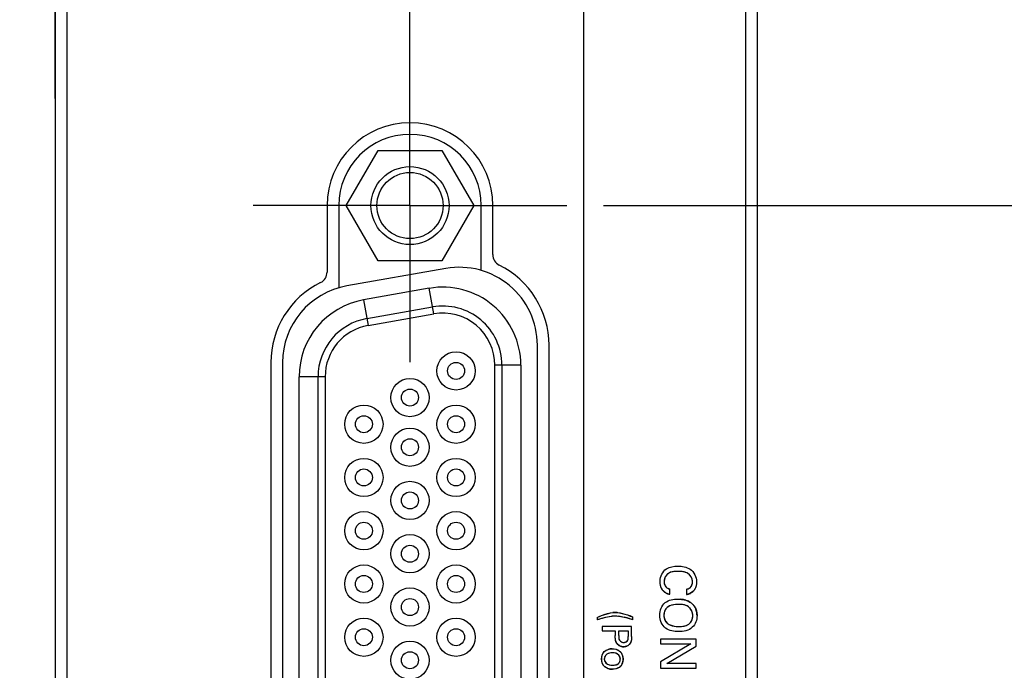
# Model space of a CAD drawing. Header units: inches. Extents: x 0 to 34, y 0 to 22.
# Tile 20 of 53: x 7.7 to 9.4, y 10.8 to 11.9. Entities that reach past the tile are written whole.
import ezdxf

# ---------------------------------------------------------------- set-up
doc = ezdxf.new("R2010")
doc.units = ezdxf.units.IN
doc.header["$LTSCALE"] = 1.87
doc.header["$MEASUREMENT"] = 0
doc.linetypes.add('CENTER', pattern=[0.6, 0.375, -0.075, 0.075, -0.075])
doc.layers.get('0').update_dxf_attribs({"linetype": 'CONTINUOUS'})
doc.layers.add('02___PRT_ALL_AXES', color=7, linetype='CONTINUOUS')
doc.layers.add('DIMENSIONS', color=7, linetype='CONTINUOUS')
doc.styles.get("Standard").update_dxf_attribs({"font": 'txt', "width": 0.8})
doc.dimstyles.new('DIMSTYLE_1', dxfattribs={"dimtxt": 0.125, "dimasz": 0.18, "dimexe": 0.125, "dimexo": 0.0625, "dimgap": 0.0625, "dimtad": 0, "dimtih": 1, "dimtoh": 1, "dimdsep": 46, "dimtxsty": 'STANDARD', "dimblk": '_FILLED', "dimblk1": '_FILLED', "dimblk2": '_FILLED', "dimcen": 0.09, "dimadec": 0, "dimazin": 0, "dimtp": 0.001, "dimtm": 0.001, "dimtfac": 1, "dimtofl": 0, "dimtmove": 0, "dimatfit": 3, "dimldrblk": '_FILLED', "dimfxl": 1, "dimtolj": 1, "dimarcsym": 0})

# ---------------------------------------------------------------- blocks, each defined once
blk = doc.blocks.new('_FILLED')
at = {"color": 0, "linetype": 'BYBLOCK'}
blk.add_solid([(0, 0), (-1, 0.1736), (-1, -0.1736)], dxfattribs=at)
blk = doc.blocks.new('*D2')
at = {"layer": 'DIMENSIONS', "color": 2, "linetype": 'CONTINUOUS'}
for p, q in [((8.6747, 11.5573), (9.8099, 11.5573)), ((9.6849, 11.5573), (9.6849, 10.7563)), ((9.6849, 9.7053), (9.6849, 10.5063)), ((8.6551, 9.7053), (9.8099, 9.7053))]:
    blk.add_line(p, q, dxfattribs=at)
at = {"layer": 'DIMENSIONS', "color": 2, "linetype": 'CONTINUOUS', "xscale": 0.18, "yscale": 0.18, "zscale": 0.18}
for p, rotation in [((9.6849, 11.5573), 90), ((9.6849, 9.7053), 270)]:
    blk.add_blockref('_FILLED', p, dxfattribs=dict(at, rotation=rotation))
at = {"layer": 'DIMENSIONS', "color": 2, "linetype": 'CONTINUOUS', "insert": (9.6849, 10.6938), "char_height": 0.125, "width": 1.325, "attachment_point": 2, "line_spacing_factor": 0.9}
blk.add_mtext('47.04{\\Ftxt.shx;\\W1.000000;\\H0.125000; }[1.852]', dxfattribs=at)
blk = doc.blocks.new('*D4')
at = {"layer": 'DIMENSIONS', "color": 2, "linetype": 'CONTINUOUS'}
for p, q in [((8.9974, 12.6973), (9.8099, 12.6973)), ((9.6849, 12.6973), (9.6849, 12.2523)), ((9.6849, 11.5573), (9.6849, 12.0023)), ((8.6747, 11.5573), (9.8099, 11.5573))]:
    blk.add_line(p, q, dxfattribs=at)
at = {"layer": 'DIMENSIONS', "color": 2, "linetype": 'CONTINUOUS', "xscale": 0.18, "yscale": 0.18, "zscale": 0.18}
for p, rotation in [((9.6849, 12.6973), 90), ((9.6849, 11.5573), 270)]:
    blk.add_blockref('_FILLED', p, dxfattribs=dict(at, rotation=rotation))
at = {"layer": 'DIMENSIONS', "color": 2, "linetype": 'CONTINUOUS', "insert": (9.6849, 12.1898), "char_height": 0.125, "width": 1.325, "attachment_point": 2, "line_spacing_factor": 0.9}
blk.add_mtext('28.96{\\Ftxt.shx;\\W1.000000;\\H0.125000; }[1.140]', dxfattribs=at)
blk = doc.blocks.new('*D6')
at = {"layer": 'DIMENSIONS', "color": 2, "linetype": 'CONTINUOUS'}
for p, q in [((8.3471, 11.7387), (8.3471, 13.5723)), ((8.9349, 11.7387), (8.9349, 13.5723)), ((8.3471, 13.4473), (7.9871, 13.4473)), ((8.9349, 13.4473), (9.3325, 13.4473))]:
    blk.add_line(p, q, dxfattribs=at)
at = {"layer": 'DIMENSIONS', "color": 2, "linetype": 'CONTINUOUS', "xscale": 0.18, "yscale": 0.18, "zscale": 0.18}
blk.add_blockref('_FILLED', (8.3471, 13.4473), dxfattribs=at)
at = {"layer": 'DIMENSIONS', "color": 2, "linetype": 'CONTINUOUS', "xscale": 0.18, "yscale": 0.18, "zscale": 0.18, "rotation": 180}
blk.add_blockref('_FILLED', (8.9349, 13.4473), dxfattribs=at)
at = {"layer": 'DIMENSIONS', "color": 2, "linetype": 'CONTINUOUS', "insert": (9.395, 13.5098), "char_height": 0.125, "width": 1.225, "attachment_point": 1, "line_spacing_factor": 0.9}
blk.add_mtext('14.93{\\Ftxt.shx;\\W1.000000;\\H0.125000; }[.588]', dxfattribs=at)
blk = doc.blocks.new('*D7')
at = {"layer": 'DIMENSIONS', "color": 2, "linetype": 'CONTINUOUS'}
for p, q in [((7.7467, 11.7387), (7.7467, 14.3223)), ((8.3471, 11.7375), (8.3471, 14.3223)), ((7.7467, 14.1973), (7.3794, 14.1973)), ((8.3471, 14.1973), (8.7071, 14.1973))]:
    blk.add_line(p, q, dxfattribs=at)
at = {"layer": 'DIMENSIONS', "color": 2, "linetype": 'CONTINUOUS', "xscale": 0.18, "yscale": 0.18, "zscale": 0.18}
blk.add_blockref('_FILLED', (7.7467, 14.1973), dxfattribs=at)
at = {"layer": 'DIMENSIONS', "color": 2, "linetype": 'CONTINUOUS', "xscale": 0.18, "yscale": 0.18, "zscale": 0.18, "rotation": 180}
blk.add_blockref('_FILLED', (8.3471, 14.1973), dxfattribs=at)
at = {"layer": 'DIMENSIONS', "color": 2, "linetype": 'CONTINUOUS', "insert": (7.3169, 14.2598), "char_height": 0.125, "width": 1.225, "attachment_point": 3, "line_spacing_factor": 0.9}
blk.add_mtext('15.25{\\Ftxt.shx;\\W1.000000;\\H0.125000; }[.600]', dxfattribs=at)
blk = doc.blocks.new('*D10')
at = {"layer": 'DIMENSIONS', "color": 2, "linetype": 'CONTINUOUS'}
for p, q in [((8.5783, 12.5753), (6.8718, 12.5753)), ((6.9968, 12.5753), (6.9968, 11.7283)), ((6.9968, 10.6313), (6.9968, 11.4783)), ((8.1411, 10.6313), (6.8718, 10.6313))]:
    blk.add_line(p, q, dxfattribs=at)
at = {"layer": 'DIMENSIONS', "color": 2, "linetype": 'CONTINUOUS', "xscale": 0.18, "yscale": 0.18, "zscale": 0.18}
for p, rotation in [((6.9968, 12.5753), 90), ((6.9968, 10.6313), 270)]:
    blk.add_blockref('_FILLED', p, dxfattribs=dict(at, rotation=rotation))
at = {"layer": 'DIMENSIONS', "color": 2, "linetype": 'CONTINUOUS', "insert": (6.9968, 11.6658), "char_height": 0.125, "width": 1.325, "attachment_point": 2, "line_spacing_factor": 0.9}
blk.add_mtext('49.38{\\Ftxt.shx;\\W1.000000;\\H0.125000; }[1.944]', dxfattribs=at)
blk = doc.blocks.new('*D12')
at = {"layer": 'DIMENSIONS', "color": 2, "linetype": 'CONTINUOUS'}
for p, q in [((8.6408, 12.5128), (8.6408, 4.9345)), ((8.9349, 5.8179), (8.9349, 4.9345)), ((8.6408, 5.0595), (8.2808, 5.0595)), ((8.9349, 5.0595), (9.3261, 5.0595))]:
    blk.add_line(p, q, dxfattribs=at)
at = {"layer": 'DIMENSIONS', "color": 2, "linetype": 'CONTINUOUS', "xscale": 0.18, "yscale": 0.18, "zscale": 0.18}
blk.add_blockref('_FILLED', (8.6408, 5.0595), dxfattribs=at)
at = {"layer": 'DIMENSIONS', "color": 2, "linetype": 'CONTINUOUS', "xscale": 0.18, "yscale": 0.18, "zscale": 0.18, "rotation": 180}
blk.add_blockref('_FILLED', (8.9349, 5.0595), dxfattribs=at)
at = {"layer": 'DIMENSIONS', "color": 2, "linetype": 'CONTINUOUS', "insert": (9.3886, 5.122), "char_height": 0.125, "width": 1.125, "attachment_point": 1, "line_spacing_factor": 0.9}
blk.add_mtext('7.47{\\Ftxt.shx;\\W1.000000;\\H0.125000; }[.294]', dxfattribs=at)
blk = doc.blocks.new('*D13')
at = {"layer": 'DIMENSIONS', "color": 2, "linetype": 'CONTINUOUS'}
for p, q in [((8.6408, 12.5128), (8.6408, 3.4345)), ((8.2408, 5.942), (8.2408, 3.4345)), ((8.2408, 3.5595), (7.8808, 3.5595)), ((8.6408, 3.5595), (9.0379, 3.5595))]:
    blk.add_line(p, q, dxfattribs=at)
at = {"layer": 'DIMENSIONS', "color": 2, "linetype": 'CONTINUOUS', "xscale": 0.18, "yscale": 0.18, "zscale": 0.18}
blk.add_blockref('_FILLED', (8.2408, 3.5595), dxfattribs=at)
at = {"layer": 'DIMENSIONS', "color": 2, "linetype": 'CONTINUOUS', "xscale": 0.18, "yscale": 0.18, "zscale": 0.18, "rotation": 180}
blk.add_blockref('_FILLED', (8.6408, 3.5595), dxfattribs=at)
at = {"layer": 'DIMENSIONS', "color": 2, "linetype": 'CONTINUOUS', "insert": (9.1004, 3.622), "char_height": 0.125, "width": 1.225, "attachment_point": 1, "line_spacing_factor": 0.9}
blk.add_mtext('10.16{\\Ftxt.shx;\\W1.000000;\\H0.125000; }[.400]', dxfattribs=at)

msp = doc.modelspace()

# ---------------------------------------------------------------- linework, layer by layer
at = {"color": 7, "linetype": 'CONTINUOUS'}
for p, q in [((7.7467, 12.6973), (7.7467, 5.8804)), ((8.9349, 5.8804), (8.9349, 12.6973)), ((7.7664, 12.6579), (7.7664, 5.9197)), ((8.9152, 5.9197), (8.9152, 12.6579)), ((8.2391, 11.5573), (8.2931, 11.6508)), ((8.2931, 11.6508), (8.4011, 11.6508)), ((8.4011, 11.6508), (8.455, 11.5573)), ((8.2069, 11.5573), (8.2069, 11.4447)), ((8.2931, 11.4638), (8.2391, 11.5573)), ((8.455, 11.5573), (8.4011, 11.4638)), ((8.4872, 11.4742), (8.4872, 11.5573)), ((8.4011, 11.4638), (8.2931, 11.4638)), ((8.3797, 11.4172), (8.2687, 11.3976)), ((8.3873, 11.3739), (8.3797, 11.4172)), ((8.2687, 11.3976), (8.2763, 11.3543)), ((8.2742, 11.3661), (8.3852, 11.3857)), ((8.2763, 11.3543), (8.3873, 11.3739)), ((8.4906, 9.9754), (8.4906, 11.2872)), ((8.5346, 11.2872), (8.4906, 11.2872)), ((8.5026, 11.2872), (8.5026, 9.9754)), ((8.5346, 11.2872), (8.5346, 9.9754)), ((8.1596, 9.995), (8.1596, 11.2676)), ((8.2036, 11.2676), (8.1596, 11.2676)), ((8.1916, 9.995), (8.1916, 11.2676)), ((8.2036, 11.2676), (8.2036, 9.995)), ((8.7867, 10.8992), (8.7867, 10.9083)), ((8.8148, 10.9079), (8.8148, 10.899)), ((8.6636, 10.8602), (8.6636, 10.8558)), ((8.7241, 10.8562), (8.7241, 10.8607)), ((8.6721, 10.8445), (8.6721, 10.8375)), ((8.722, 10.8445), (8.6721, 10.8445)), ((8.722, 10.8277), (8.722, 10.8445)), ((8.6721, 10.8375), (8.6943, 10.8375)), ((8.6943, 10.8375), (8.6943, 10.8295)), ((8.7001, 10.8293), (8.7001, 10.8375)), ((8.7001, 10.8375), (8.7164, 10.8375)), ((8.7164, 10.8375), (8.7164, 10.8279)), ((8.7709, 10.8232), (8.7709, 10.8156)), ((8.831, 10.8232), (8.7709, 10.8232)), ((8.8219, 10.8156), (8.7709, 10.785)), ((8.7709, 10.8156), (8.8219, 10.8156)), ((8.7813, 10.782), (8.831, 10.8116)), ((8.831, 10.8116), (8.831, 10.8232)), ((8.7709, 10.785), (8.7709, 10.7744)), ((8.831, 10.782), (8.7813, 10.782)), ((8.831, 10.7744), (8.831, 10.782)), ((8.7709, 10.7744), (8.831, 10.7744))]:
    msp.add_line(p, q, dxfattribs=at)
at = {"color": 40, "linetype": 'CONTINUOUS'}
for p, q in [((8.7858, 10.9355), (8.7838, 10.9343)), ((8.7881, 10.9365), (8.7858, 10.9355)), ((8.7906, 10.9372), (8.7881, 10.9365)), ((8.7935, 10.9377), (8.7906, 10.9372)), ((8.7968, 10.9379), (8.7935, 10.9377)), ((8.8042, 10.9379), (8.8004, 10.938)), ((8.8076, 10.9377), (8.8042, 10.9379)), ((8.8107, 10.9372), (8.8076, 10.9377)), ((8.8134, 10.9364), (8.8107, 10.9372)), ((8.8157, 10.9353), (8.8134, 10.9364)), ((8.8179, 10.934), (8.8158, 10.9353)), ((8.8246, 10.9246), (8.8239, 10.9266)), ((8.7701, 10.918), (8.77, 10.9217)), ((8.7706, 10.9147), (8.7701, 10.918)), ((8.7714, 10.912), (8.7706, 10.9147)), ((8.7724, 10.9095), (8.7714, 10.912)), ((8.7769, 10.9229), (8.7768, 10.921)), ((8.7773, 10.9169), (8.7779, 10.9151)), ((8.7779, 10.9151), (8.7786, 10.9136)), ((8.7786, 10.9136), (8.7795, 10.9123)), ((8.7795, 10.9123), (8.7804, 10.9113)), ((8.7804, 10.9113), (8.7815, 10.9104)), ((8.7815, 10.9104), (8.7829, 10.9095)), ((8.7829, 10.9095), (8.7847, 10.9088)), ((8.8168, 10.9084), (8.8186, 10.909)), ((8.8186, 10.909), (8.82, 10.9097)), ((8.82, 10.9097), (8.8212, 10.9106)), ((8.8212, 10.9106), (8.8222, 10.9116)), ((8.8222, 10.9116), (8.8231, 10.9129)), ((8.8231, 10.9129), (8.8239, 10.9146)), ((8.8239, 10.9146), (8.8246, 10.9165)), ((8.8251, 10.9226), (8.8246, 10.9246)), ((8.8305, 10.9114), (8.8296, 10.9091)), ((8.8312, 10.914), (8.8305, 10.9114)), ((8.8317, 10.9171), (8.8312, 10.914)), ((8.8318, 10.9206), (8.8317, 10.9171)), ((8.8148, 10.9079), (8.8168, 10.9084)), ((8.7809, 10.8758), (8.7798, 10.8745)), ((8.7864, 10.8796), (8.784, 10.8783)), ((8.7893, 10.8806), (8.7864, 10.8796)), ((8.7926, 10.8815), (8.7893, 10.8806)), ((8.7965, 10.882), (8.7926, 10.8815)), ((8.8005, 10.891), (8.8054, 10.8908)), ((8.8049, 10.8822), (8.801, 10.8822)), ((8.8082, 10.8818), (8.8049, 10.8822)), ((8.8112, 10.8813), (8.8082, 10.8818)), ((8.8138, 10.8805), (8.8112, 10.8813)), ((8.8136, 10.8892), (8.817, 10.888)), ((8.8161, 10.8795), (8.8138, 10.8805)), ((8.8181, 10.8782), (8.8161, 10.8795)), ((8.82, 10.8766), (8.8182, 10.8782)), ((8.8282, 10.8789), (8.8297, 10.8763)), ((8.6636, 10.8602), (8.6698, 10.8627)), ((8.6698, 10.8627), (8.6699, 10.8627)), ((8.6699, 10.8627), (8.6757, 10.8649)), ((8.6776, 10.8599), (8.6709, 10.858)), ((8.6757, 10.8649), (8.681, 10.8665)), ((8.6838, 10.8612), (8.6776, 10.8599)), ((8.681, 10.8665), (8.6811, 10.8665)), ((8.6811, 10.8665), (8.6859, 10.8676)), ((8.6893, 10.8619), (8.6838, 10.8612)), ((8.6859, 10.8676), (8.686, 10.8677)), ((8.686, 10.8677), (8.6904, 10.8683)), ((8.6978, 10.8683), (8.7016, 10.8678)), ((8.704, 10.8613), (8.699, 10.862)), ((8.7016, 10.8678), (8.7059, 10.8669)), ((8.7094, 10.8602), (8.704, 10.8613)), ((8.7059, 10.8669), (8.7105, 10.8656)), ((8.7105, 10.8656), (8.7149, 10.8642)), ((8.7194, 10.8626), (8.7195, 10.8625)), ((8.7788, 10.8728), (8.7779, 10.8709)), ((8.7798, 10.8745), (8.7788, 10.8728)), ((8.8256, 10.8631), (8.8254, 10.8654)), ((8.8254, 10.8608), (8.8256, 10.8631)), ((8.6709, 10.858), (8.6636, 10.8558)), ((8.6709, 10.858), (8.6709, 10.858)), ((8.7241, 10.8562), (8.7191, 10.8577)), ((8.7787, 10.8546), (8.7797, 10.8529)), ((8.7797, 10.8529), (8.7808, 10.8514)), ((8.782, 10.8503), (8.7837, 10.8491)), ((8.7837, 10.8491), (8.7857, 10.848)), ((8.7857, 10.848), (8.788, 10.847)), ((8.788, 10.847), (8.788, 10.847)), ((8.7939, 10.8454), (8.7975, 10.845)), ((8.7975, 10.845), (8.8016, 10.8448)), ((8.8016, 10.8448), (8.8053, 10.8449)), ((8.8053, 10.8449), (8.8087, 10.8452)), ((8.8087, 10.8452), (8.8117, 10.8457)), ((8.8117, 10.8457), (8.8143, 10.8465)), ((8.8143, 10.8465), (8.8166, 10.8475)), ((8.8166, 10.8475), (8.8185, 10.8487)), ((8.8185, 10.8487), (8.8203, 10.8502)), ((8.6944, 10.8264), (8.6943, 10.8295)), ((8.6946, 10.8236), (8.6944, 10.8264)), ((8.7001, 10.8293), (8.7001, 10.8276)), ((8.7001, 10.8276), (8.7002, 10.826)), ((8.7002, 10.826), (8.7004, 10.8245)), ((8.7164, 10.8264), (8.7164, 10.8279)), ((8.7164, 10.825), (8.7164, 10.8264)), ((8.695, 10.8212), (8.6946, 10.8236)), ((8.6956, 10.8191), (8.695, 10.8212)), ((8.6964, 10.8173), (8.6956, 10.8191)), ((8.6986, 10.8144), (8.6974, 10.8158)), ((8.7004, 10.8245), (8.7007, 10.8232)), ((8.7007, 10.8232), (8.7011, 10.8221)), ((8.7011, 10.8221), (8.7018, 10.8211)), ((8.7018, 10.8211), (8.7027, 10.8202)), ((8.7061, 10.8182), (8.7074, 10.8179)), ((8.7074, 10.8179), (8.7086, 10.8178)), ((8.7086, 10.8178), (8.7097, 10.8179)), ((8.7133, 10.8192), (8.7142, 10.82)), ((8.7142, 10.82), (8.715, 10.8208)), ((8.715, 10.8208), (8.7156, 10.8217)), ((8.7156, 10.8217), (8.716, 10.8227)), ((8.716, 10.8227), (8.7162, 10.8238)), ((8.7162, 10.8238), (8.7164, 10.825)), ((8.7199, 10.8165), (8.719, 10.8152)), ((8.7206, 10.8181), (8.7199, 10.8165)), ((8.7212, 10.82), (8.7206, 10.8181)), ((8.7217, 10.8223), (8.7212, 10.82)), ((8.7219, 10.8249), (8.7217, 10.8223)), ((8.6744, 10.8007), (8.6757, 10.8022)), ((8.6757, 10.8022), (8.6772, 10.8035)), ((8.6763, 10.7925), (8.6759, 10.7911)), ((8.6772, 10.8035), (8.679, 10.8046)), ((8.6799, 10.7977), (8.6787, 10.7966)), ((8.679, 10.8046), (8.681, 10.8055)), ((8.6813, 10.7986), (8.6799, 10.7977)), ((8.681, 10.8055), (8.6833, 10.8063)), ((8.6829, 10.7992), (8.6813, 10.7986)), ((8.6848, 10.7997), (8.6829, 10.7992)), ((8.687, 10.8001), (8.6848, 10.7997)), ((8.6895, 10.8002), (8.687, 10.8001)), ((8.6891, 10.8069), (8.6923, 10.8067)), ((8.6943, 10.7996), (8.6921, 10.8)), ((8.6923, 10.8067), (8.6951, 10.8063)), ((8.6963, 10.799), (8.6943, 10.7996)), ((8.6951, 10.8063), (8.6974, 10.8055)), ((8.6979, 10.7982), (8.6963, 10.799)), ((8.6974, 10.8055), (8.6994, 10.8046)), ((8.6992, 10.7973), (8.6979, 10.7982)), ((8.7003, 10.7963), (8.6992, 10.7973)), ((8.6994, 10.8046), (8.7012, 10.8035)), ((8.7012, 10.7951), (8.7003, 10.7963)), ((8.7012, 10.8035), (8.7027, 10.8022)), ((8.7027, 10.8022), (8.7041, 10.8006)), ((8.6759, 10.7772), (8.6745, 10.7788)), ((8.6759, 10.7911), (8.6758, 10.7897)), ((8.6758, 10.7897), (8.6759, 10.7883)), ((8.6793, 10.7747), (8.6775, 10.7758)), ((8.6786, 10.7829), (8.6797, 10.7819)), ((8.6797, 10.7819), (8.6811, 10.781)), ((8.6811, 10.781), (8.6828, 10.7803)), ((8.6828, 10.7803), (8.6848, 10.7797)), ((8.6848, 10.7797), (8.6871, 10.7793)), ((8.6898, 10.7792), (8.6922, 10.7793)), ((8.6922, 10.7793), (8.6944, 10.7796)), ((8.6944, 10.7796), (8.6962, 10.7801)), ((8.6962, 10.7801), (8.6978, 10.7808)), ((8.6978, 10.7808), (8.6991, 10.7816)), ((8.6991, 10.7816), (8.7002, 10.7826)), ((8.7012, 10.7755), (8.6995, 10.7745)), ((8.7028, 10.7768), (8.7012, 10.7755)), ((8.7028, 10.7879), (8.7029, 10.7893)), ((8.7041, 10.7784), (8.7028, 10.7768)), ((8.6814, 10.7737), (8.6793, 10.7747)), ((8.6838, 10.773), (8.6814, 10.7737)), ((8.6927, 10.7725), (8.6895, 10.7723)), ((8.6953, 10.7729), (8.6927, 10.7725)), ((8.6976, 10.7736), (8.6953, 10.7729)), ((8.6995, 10.7745), (8.6976, 10.7736))]:
    msp.add_line(p, q, dxfattribs=at)
at = {"color": 7, "linetype": 'CONTINUOUS'}
for centre, radius in [((8.3471, 11.5573), 0.066), ((8.3471, 11.5573), 0.056), ((8.425, 11.2774), 0.0324), ((8.425, 11.2774), 0.0144), ((8.3471, 11.2323), 0.0324), ((8.3471, 11.2323), 0.0144), ((8.2691, 11.1872), 0.0324), ((8.425, 11.1872), 0.0324), ((8.2691, 11.1872), 0.0144), ((8.425, 11.1872), 0.0144), ((8.3471, 11.1482), 0.0324), ((8.3471, 11.1482), 0.0144), ((8.2691, 11.097), 0.0324), ((8.425, 11.097), 0.0324), ((8.2691, 11.097), 0.0144), ((8.425, 11.097), 0.0144), ((8.3471, 11.0581), 0.0324), ((8.3471, 11.0581), 0.0144), ((8.2691, 11.0069), 0.0324), ((8.425, 11.0069), 0.0324), ((8.2691, 11.0069), 0.0144), ((8.425, 11.0069), 0.0144), ((8.3471, 10.9679), 0.0324), ((8.3471, 10.9679), 0.0144), ((8.2691, 10.9167), 0.0324), ((8.425, 10.9167), 0.0324), ((8.2691, 10.9167), 0.0144), ((8.425, 10.9167), 0.0144), ((8.3471, 10.8777), 0.0324), ((8.3471, 10.8777), 0.0144), ((8.2691, 10.8266), 0.0324), ((8.425, 10.8266), 0.0324), ((8.2691, 10.8266), 0.0144), ((8.425, 10.8266), 0.0144), ((8.3471, 10.7876), 0.0324), ((8.3471, 10.7876), 0.0144)]:
    msp.add_circle(centre, radius, dxfattribs=at)
for centre, radius, start, end in [((8.5069, 11.4742), 0.0197, 180, 243.5877), ((8.1872, 11.4447), 0.0197, 296.4123, 360), ((8.4307, 11.3209), 0.1516, 0, 63.5877), ((8.2634, 11.2914), 0.1516, 116.4123, 180), ((8.4026, 11.2872), 0.132, 359.9998, 100.0002), ((8.2916, 11.2676), 0.132, 99.9999, 180.0001), ((8.4026, 11.2872), 0.1, 0, 100), ((8.4026, 11.2872), 0.088, 0, 100), ((8.2916, 11.2676), 0.1, 100, 180), ((8.2916, 11.2676), 0.088, 100, 180)]:
    msp.add_arc(centre, radius, start, end, dxfattribs=at)
at = {"color": 40, "linetype": 'CONTINUOUS'}
for centre, radius, start, end in [((8.7937, 10.9203), 0.017, 156.1069, 163.7086), ((8.7948, 10.9198), 0.0181, 148.8836, 156.1293), ((8.795, 10.9197), 0.0184, 141.6841, 148.9069), ((8.7945, 10.9201), 0.0177, 134.289, 141.7078), ((8.7934, 10.9212), 0.0163, 126.1768, 134.316), ((8.8076, 10.92), 0.0173, 61.9067, 62.152), ((8.8067, 10.9188), 0.0189, 45.8203, 53.5439), ((8.8063, 10.9184), 0.0195, 38.72, 45.8515), ((8.8067, 10.9187), 0.0189, 31.6029, 38.7439), ((8.8079, 10.9194), 0.0175, 24.1541, 31.6236), ((8.7893, 10.9178), 0.0188, 205.9154, 213.4823), ((8.7936, 10.921), 0.0168, 180.0252, 187.1319), ((8.7922, 10.9207), 0.0154, 163.6944, 171.6006), ((8.7913, 10.9209), 0.0145, 171.6784, 171.9592), ((8.7932, 10.9209), 0.0164, 187.0872, 194.2187), ((8.7893, 10.9234), 0.0153, 252.2796, 260.0896), ((8.8081, 10.9209), 0.017, 344.9172, 352.3646), ((8.8081, 10.9209), 0.0171, 352.3019, 359.944), ((8.8128, 10.9209), 0.0123, 0.0662, 8.0633), ((8.8145, 10.9163), 0.0167, 326.3955, 334.3974), ((8.7887, 10.9174), 0.0181, 213.5512, 221.2635), ((8.7896, 10.9182), 0.0193, 221.2155, 228.3411), ((8.7899, 10.9185), 0.0197, 228.3226, 235.2218), ((8.7897, 10.9181), 0.0193, 235.2051, 242.0986), ((8.7892, 10.9172), 0.0182, 242.0834, 249.2395), ((8.7887, 10.9158), 0.0168, 249.2345, 256.333), ((8.7885, 10.9151), 0.016, 256.3874, 256.6586), ((8.7883, 10.9143), 0.0152, 256.6023, 263.9218), ((8.8134, 10.9153), 0.0164, 274.6112, 282.2472), ((8.8131, 10.917), 0.018, 282.2363, 289.6319), ((8.8127, 10.9181), 0.0193, 289.6142, 296.7855), ((8.8125, 10.9185), 0.0197, 296.7655, 303.816), ((8.8127, 10.9182), 0.0193, 303.7966, 310.9422), ((8.8135, 10.9174), 0.0182, 310.9253, 318.3342), ((8.8146, 10.9163), 0.0166, 318.3204, 326.2522), ((8.7892, 10.8681), 0.0114, 128.8487, 136.8262), ((8.7938, 10.8623), 0.0188, 121.3174, 128.7904), ((8.8014, 10.8469), 0.0441, 79.2052, 84.8589), ((8.8023, 10.8517), 0.0391, 73.3219, 79.1959), ((8.8082, 10.8648), 0.0167, 61.8296, 62.072), ((8.8057, 10.8611), 0.0292, 60.7537, 67.1523), ((8.809, 10.866), 0.0153, 52.9101, 53.1887), ((8.8075, 10.8644), 0.0254, 54.0948, 60.7455), ((8.8069, 10.8637), 0.0184, 36.5107, 44.2323), ((8.8076, 10.8644), 0.0174, 44.302, 44.5403), ((8.8092, 10.8667), 0.0226, 47.1612, 54.0835), ((8.8081, 10.8655), 0.0242, 40.3176, 47.1907), ((8.8086, 10.8659), 0.0235, 33.3775, 40.3242), ((8.8064, 10.8649), 0.026, 19.4373, 26.207), ((8.6945, 10.8042), 0.058, 90.0313, 95.1589), ((8.6944, 10.826), 0.0424, 90.0584, 95.4535), ((8.6943, 10.8299), 0.0386, 84.8086, 89.9272), ((8.6944, 10.81), 0.0521, 85.0138, 89.9267), ((8.6801, 10.7274), 0.1361, 75.4644, 77.5262), ((8.6785, 10.7212), 0.1424, 73.4128, 75.4642), ((8.6596, 10.7054), 0.1681, 69.1842, 70.8017), ((8.5903, 10.5234), 0.3629, 68.3696, 69.1463), ((8.7973, 10.8636), 0.0208, 172.9926, 179.9513), ((8.7966, 10.8636), 0.02, 180.05, 186.7957), ((8.7976, 10.8635), 0.0211, 166.1533, 173.0371), ((8.7973, 10.8637), 0.0207, 186.7609, 193.4443), ((8.7965, 10.8635), 0.0199, 193.4155, 200.2024), ((8.7962, 10.8639), 0.0196, 159.1918, 166.1841), ((8.8056, 10.8628), 0.02, 29.2741, 36.5315), ((8.8049, 10.8624), 0.0208, 22.2542, 29.2968), ((8.8051, 10.8625), 0.0205, 15.1211, 22.278), ((8.8064, 10.8628), 0.0192, 7.7299, 15.1442), ((8.8069, 10.8634), 0.0187, 344.5104, 351.9467), ((8.8037, 10.8639), 0.0288, 12.8656, 19.4401), ((8.8012, 10.8634), 0.0313, 6.3924, 12.8753), ((8.7997, 10.8632), 0.0329, 359.9923, 6.4114), ((8.7947, 10.8628), 0.018, 200.1834, 207.2026), ((8.7899, 10.8596), 0.0122, 222.0227, 229.8782), ((8.7982, 10.8746), 0.0295, 249.7974, 255.2967), ((8.7995, 10.8794), 0.0344, 255.3143, 260.697), ((8.8083, 10.862), 0.0169, 315.3607, 323.1387), ((8.8069, 10.8631), 0.0186, 323.1197, 330.4029), ((8.806, 10.8636), 0.0196, 330.3811, 337.4267), ((8.806, 10.8636), 0.0197, 337.4024, 344.5365), ((8.7068, 10.823), 0.0119, 208.4045, 217.1409), ((8.7071, 10.823), 0.0121, 225.1382, 232.9767), ((8.7079, 10.8241), 0.0135, 232.9654, 240.5122), ((8.7085, 10.825), 0.0145, 240.4928, 247.8839), ((8.7087, 10.8267), 0.00888, 227.6031, 235.9593), ((8.7086, 10.8253), 0.0149, 247.8585, 255.1612), ((8.709, 10.8273), 0.00953, 235.925, 244.0026), ((8.7085, 10.8248), 0.0144, 255.1359, 262.4602), ((8.709, 10.8272), 0.00951, 243.9633, 252.1641), ((8.7083, 10.8237), 0.0133, 262.4398, 269.9315), ((8.7083, 10.8253), 0.0149, 270.0523, 277.3696), ((8.7084, 10.8263), 0.00853, 278.7499, 287.1551), ((8.7083, 10.8259), 0.0155, 277.3366, 284.4601), ((8.7083, 10.8268), 0.00904, 287.109, 295.3055), ((8.7084, 10.8255), 0.015, 284.4317, 291.6591), ((8.7084, 10.8266), 0.00877, 295.2616, 303.5256), ((8.7088, 10.8244), 0.0138, 291.6411, 298.9473), ((8.7095, 10.8231), 0.0124, 298.9397, 306.447), ((8.7104, 10.822), 0.011, 306.4485, 314.2272), ((8.7118, 10.8208), 0.00915, 312.8011, 321.8988), ((8.6897, 10.7898), 0.0188, 172.6637, 179.9472), ((8.6905, 10.7897), 0.0196, 165.6607, 172.6965), ((8.69, 10.7899), 0.0191, 158.5572, 165.6879), ((8.6887, 10.7904), 0.0176, 151.3436, 158.5748), ((8.6871, 10.7913), 0.0158, 143.6404, 151.3566), ((8.6863, 10.7892), 0.0106, 153.0188, 161.5983), ((8.6867, 10.789), 0.0111, 144.773, 153.0514), ((8.6866, 10.7891), 0.0109, 136.3744, 144.8066), ((8.6888, 10.7838), 0.0231, 96.77, 103.5424), ((8.689, 10.7814), 0.0255, 89.9764, 96.7976), ((8.6895, 10.7791), 0.0211, 82.9808, 90.031), ((8.6926, 10.7894), 0.0103, 25.0347, 33.4266), ((8.6921, 10.7892), 0.0109, 17.0484, 25.0613), ((8.6921, 10.7892), 0.0108, 8.7482, 17.0785), ((8.6905, 10.7906), 0.0169, 28.8668, 36.3403), ((8.6889, 10.7897), 0.0187, 21.6693, 28.8792), ((8.6877, 10.7892), 0.02, 14.658, 21.6911), ((8.6875, 10.7891), 0.0202, 7.5314, 14.6868), ((8.6898, 10.7899), 0.0188, 180.0575, 187.5795), ((8.6907, 10.79), 0.0198, 187.5468, 194.6981), ((8.6904, 10.7899), 0.0195, 194.673, 201.6786), ((8.6893, 10.7894), 0.0182, 201.6583, 208.9593), ((8.6877, 10.7886), 0.0165, 208.9474, 216.5877), ((8.6857, 10.7899), 0.00989, 189.2792, 197.914), ((8.6855, 10.7867), 0.0136, 224.9347, 233.769), ((8.6862, 10.7901), 0.0105, 197.8851, 206.3412), ((8.6862, 10.79), 0.0104, 206.3098, 214.6184), ((8.6857, 10.7897), 0.00984, 214.5852, 223.5493), ((8.6932, 10.7892), 0.0096, 316.5661, 325.4493), ((8.6927, 10.7896), 0.0103, 325.4169, 333.7084), ((8.6926, 10.7896), 0.0104, 333.6758, 342.0341), ((8.6931, 10.7895), 0.00988, 342.0022, 350.545), ((8.6928, 10.7893), 0.0102, 0.0725, 8.7807), ((8.6906, 10.7885), 0.0168, 323.3354, 330.9699), ((8.6892, 10.7893), 0.0184, 330.9501, 338.1473), ((8.6885, 10.7896), 0.0192, 338.1239, 345.3492), ((8.6888, 10.7895), 0.0189, 345.3199, 352.5854), ((8.6887, 10.7893), 0.019, 0.0677, 7.5664), ((8.6902, 10.7893), 0.0175, 352.5591, 359.9286), ((8.6893, 10.7957), 0.0234, 256.4056, 263.2312), ((8.6895, 10.7977), 0.0254, 263.2023, 270.0164)]:
    msp.add_arc(centre, radius, start, end, dxfattribs=at)
at = {"color": 7, "linetype": 'CONTINUOUS'}
for points, knots in [([(8.77, 10.9217), (8.77, 10.9294), (8.778, 10.9451), (8.7936, 10.9469), (8.8003, 10.9469)], [0, 0, 0, 0, 0.535999, 1, 1, 1, 1]), ([(8.8003, 10.9469), (8.8073, 10.9469), (8.8235, 10.9447), (8.8318, 10.9285), (8.8318, 10.9206)], [0, 0, 0, 0, 0.469704, 1, 1, 1, 1]), ([(8.8004, 10.938), (8.7949, 10.938), (8.7833, 10.9375), (8.7768, 10.9262), (8.7768, 10.921)], [0, 0, 0, 0, 0.512317, 1, 1, 1, 1]), ([(8.8252, 10.9209), (8.8252, 10.9264), (8.8175, 10.9376), (8.8058, 10.938), (8.8004, 10.938)], [0, 0, 0, 0, 0.499775, 1, 1, 1, 1]), ([(8.7867, 10.8992), (8.7817, 10.8997), (8.7719, 10.906), (8.77, 10.9166), (8.77, 10.9217)], [0, 0, 0, 0, 0.497487, 1, 1, 1, 1]), ([(8.8148, 10.9079), (8.8169, 10.9083), (8.823, 10.9101), (8.8252, 10.9171), (8.8252, 10.9209)], [0, 0, 0, 0, 0.356117, 1, 1, 1, 1]), ([(8.8318, 10.9206), (8.8318, 10.9159), (8.8302, 10.9053), (8.82, 10.8994), (8.8148, 10.899)], [0, 0, 0, 0, 0.469081, 1, 1, 1, 1]), ([(8.7695, 10.8638), (8.7695, 10.8716), (8.776, 10.8886), (8.793, 10.891), (8.8005, 10.891)], [0, 0, 0, 0, 0.507892, 1, 1, 1, 1]), ([(8.8005, 10.891), (8.8024, 10.891), (8.8108, 10.8906), (8.8197, 10.8877), (8.8245, 10.8832)], [0, 0, 0, 0, 0.22169, 1, 1, 1, 1]), ([(8.8256, 10.8631), (8.8256, 10.8688), (8.8195, 10.8813), (8.8068, 10.8822), (8.801, 10.8822)], [0, 0, 0, 0, 0.496517, 1, 1, 1, 1]), ([(8.8245, 10.8832), (8.8261, 10.8818), (8.8308, 10.8761), (8.8326, 10.8684), (8.8326, 10.8632)], [0, 0, 0, 0, 0.292795, 1, 1, 1, 1]), ([(8.6945, 10.8622), (8.6921, 10.8622), (8.6816, 10.8615), (8.6714, 10.8581), (8.6636, 10.8558)], [0, 0, 0, 0, 0.225345, 1, 1, 1, 1]), ([(8.7094, 10.8602), (8.708, 10.8606), (8.7031, 10.8616), (8.698, 10.8622), (8.6945, 10.8622)], [0, 0, 0, 0, 0.299007, 1, 1, 1, 1]), ([(8.7241, 10.8562), (8.7232, 10.8565), (8.7183, 10.858), (8.7134, 10.8594), (8.7094, 10.8602)], [0, 0, 0, 0, 0.192816, 1, 1, 1, 1]), ([(8.7105, 10.8656), (8.7119, 10.8652), (8.7165, 10.8637), (8.721, 10.8619), (8.7241, 10.8607)], [0, 0, 0, 0, 0.3149, 1, 1, 1, 1]), ([(8.8015, 10.836), (8.7939, 10.836), (8.7766, 10.8384), (8.7695, 10.8558), (8.7695, 10.8638)], [0, 0, 0, 0, 0.485908, 1, 1, 1, 1]), ([(8.8326, 10.8632), (8.8326, 10.8561), (8.8268, 10.8393), (8.8096, 10.836), (8.8015, 10.836)], [0, 0, 0, 0, 0.467353, 1, 1, 1, 1]), ([(8.8016, 10.8448), (8.8075, 10.8448), (8.82, 10.8456), (8.8256, 10.8578), (8.8256, 10.8631)], [0, 0, 0, 0, 0.525779, 1, 1, 1, 1]), ([(8.782, 10.8503), (8.7835, 10.849), (8.7896, 10.8457), (8.7967, 10.8448), (8.8016, 10.8448)], [0, 0, 0, 0, 0.281932, 1, 1, 1, 1]), ([(8.6986, 10.8144), (8.6979, 10.8151), (8.6945, 10.8192), (8.6943, 10.8251), (8.6943, 10.8295)], [0, 0, 0, 0, 0.177461, 1, 1, 1, 1]), ([(8.7001, 10.8293), (8.7001, 10.8268), (8.6999, 10.8209), (8.7058, 10.8178), (8.7086, 10.8178)], [0, 0, 0, 0, 0.47509, 1, 1, 1, 1]), ([(8.7086, 10.8178), (8.7112, 10.8178), (8.7166, 10.8205), (8.7164, 10.8257), (8.7164, 10.8279)], [0, 0, 0, 0, 0.545678, 1, 1, 1, 1]), ([(8.671, 10.7899), (8.671, 10.7945), (8.6745, 10.8045), (8.6845, 10.8069), (8.6891, 10.8069)], [0, 0, 0, 0, 0.505849, 1, 1, 1, 1]), ([(8.6895, 10.8002), (8.6862, 10.8002), (8.6794, 10.7993), (8.6758, 10.7927), (8.6758, 10.7897)], [0, 0, 0, 0, 0.521354, 1, 1, 1, 1]), ([(8.6891, 10.8069), (8.6934, 10.8069), (8.7037, 10.8049), (8.7077, 10.7944), (8.7077, 10.7893)], [0, 0, 0, 0, 0.462501, 1, 1, 1, 1]), ([(8.7029, 10.7893), (8.7029, 10.7918), (8.7005, 10.7985), (8.6933, 10.8002), (8.6895, 10.8002)], [0, 0, 0, 0, 0.394534, 1, 1, 1, 1]), ([(8.6895, 10.7723), (8.6849, 10.7723), (8.6747, 10.7748), (8.671, 10.7851), (8.671, 10.7899)], [0, 0, 0, 0, 0.491238, 1, 1, 1, 1]), ([(8.6758, 10.7897), (8.6758, 10.7871), (8.6787, 10.7804), (8.6859, 10.7792), (8.6898, 10.7792)], [0, 0, 0, 0, 0.403598, 1, 1, 1, 1]), ([(8.7077, 10.7893), (8.7077, 10.7843), (8.7035, 10.7741), (8.6936, 10.7723), (8.6895, 10.7723)], [0, 0, 0, 0, 0.552308, 1, 1, 1, 1]), ([(8.6898, 10.7792), (8.6932, 10.7792), (8.7, 10.7801), (8.7029, 10.7866), (8.7029, 10.7893)], [0, 0, 0, 0, 0.559215, 1, 1, 1, 1])]:
    msp.add_open_spline(points, degree=3, knots=knots, dxfattribs=at)
for points in [[(8.7768, 10.921), (8.7768, 10.9175), (8.7779, 10.9137), (8.7804, 10.9113)], [(8.7804, 10.9113), (8.7821, 10.9097), (8.7844, 10.9087), (8.7867, 10.9083)], [(8.782, 10.8769), (8.7783, 10.8739), (8.7765, 10.8684), (8.7765, 10.8636)], [(8.801, 10.8822), (8.7944, 10.8822), (8.7872, 10.881), (8.782, 10.8769)], [(8.6636, 10.8602), (8.6735, 10.8642), (8.6838, 10.8685), (8.6944, 10.8685)], [(8.6944, 10.8685), (8.6998, 10.8685), (8.7053, 10.8672), (8.7105, 10.8656)], [(8.7765, 10.8636), (8.7765, 10.8588), (8.7784, 10.8534), (8.782, 10.8503)], [(8.722, 10.8277), (8.722, 10.823), (8.7215, 10.8173), (8.718, 10.8141)], [(8.7083, 10.8105), (8.7048, 10.8105), (8.7011, 10.8119), (8.6986, 10.8144)], [(8.718, 10.8141), (8.7155, 10.8117), (8.7118, 10.8105), (8.7083, 10.8105)]]:
    msp.add_open_spline(points, degree=3, dxfattribs=at)
at = {"layer": '02___PRT_ALL_AXES', "color": 7, "linetype": 'CENTER'}
for q in [(8.3471, 11.8224), (8.0819, 11.5573), (8.3471, 11.2921), (8.6122, 11.5573)]:
    msp.add_line((8.3471, 11.5573), q, dxfattribs=at)
at = {"layer": '02___PRT_ALL_AXES', "color": 7, "linetype": 'CONTINUOUS'}
for p, q in [((8.2266, 11.5573), (8.2266, 11.418)), ((8.4676, 11.4475), (8.4676, 11.5573)), ((8.4078, 11.4507), (8.2405, 11.4212)), ((8.5626, 9.9417), (8.5626, 11.3209)), ((8.5823, 9.9417), (8.5823, 11.3209)), ((8.1118, 11.2914), (8.1118, 9.9712)), ((8.1315, 11.2914), (8.1315, 9.9712))]:
    msp.add_line(p, q, dxfattribs=at)
for centre, radius, start, end in [((8.3471, 11.5573), 0.1402, 0, 180), ((8.3471, 11.5573), 0.1205, 0, 180), ((8.4307, 11.3209), 0.1319, 0, 100), ((8.2634, 11.2914), 0.1319, 100, 180)]:
    msp.add_arc(centre, radius, start, end, dxfattribs=at)

# ---------------------------------------------------------------- dimensions: what is measured, and where the dimension line sits
at = {"layer": 'DIMENSIONS', "color": 2, "linetype": 'CONTINUOUS'}
for base, p1, p2, angle, picture, middle in [((7.7467, 14.1973), (8.3471, 11.675), (7.7467, 11.6762), 180, '*D7', (6.7044, 14.1973)), ((8.3471, 13.4473), (8.9349, 11.6762), (8.3471, 11.6762), 180, '*D6', (10.0075, 13.4473)), ((9.6849, 11.5573), (8.9349, 12.6973), (8.6122, 11.5573), 270, '*D4', (9.6849, 12.1273)), ((6.9968, 12.5753), (8.2036, 10.6313), (8.6408, 12.5753), 90, '*D10', (6.9968, 11.6033)), ((8.2408, 3.5595), (8.6408, 12.5753), (8.2408, 6.0045), 180, '*D13', (9.7129, 3.5595)), ((8.6408, 5.0595), (8.9349, 5.8804), (8.6408, 12.5753), 180, '*D12', (9.9511, 5.0595)), ((9.6849, 11.5573), (8.5926, 9.7053), (8.6122, 11.5573), 90, '*D2', (9.6849, 10.6313))]:
    dim = msp.add_linear_dim(base=base, p1=p1, p2=p2, angle=angle, dimstyle='DIMSTYLE_1', dxfattribs=at)
    dim.commit()
    dim.dimension.update_dxf_attribs({"geometry": picture, "text_midpoint": middle, "dimtype": 160})

doc.saveas('drawing.dxf')
